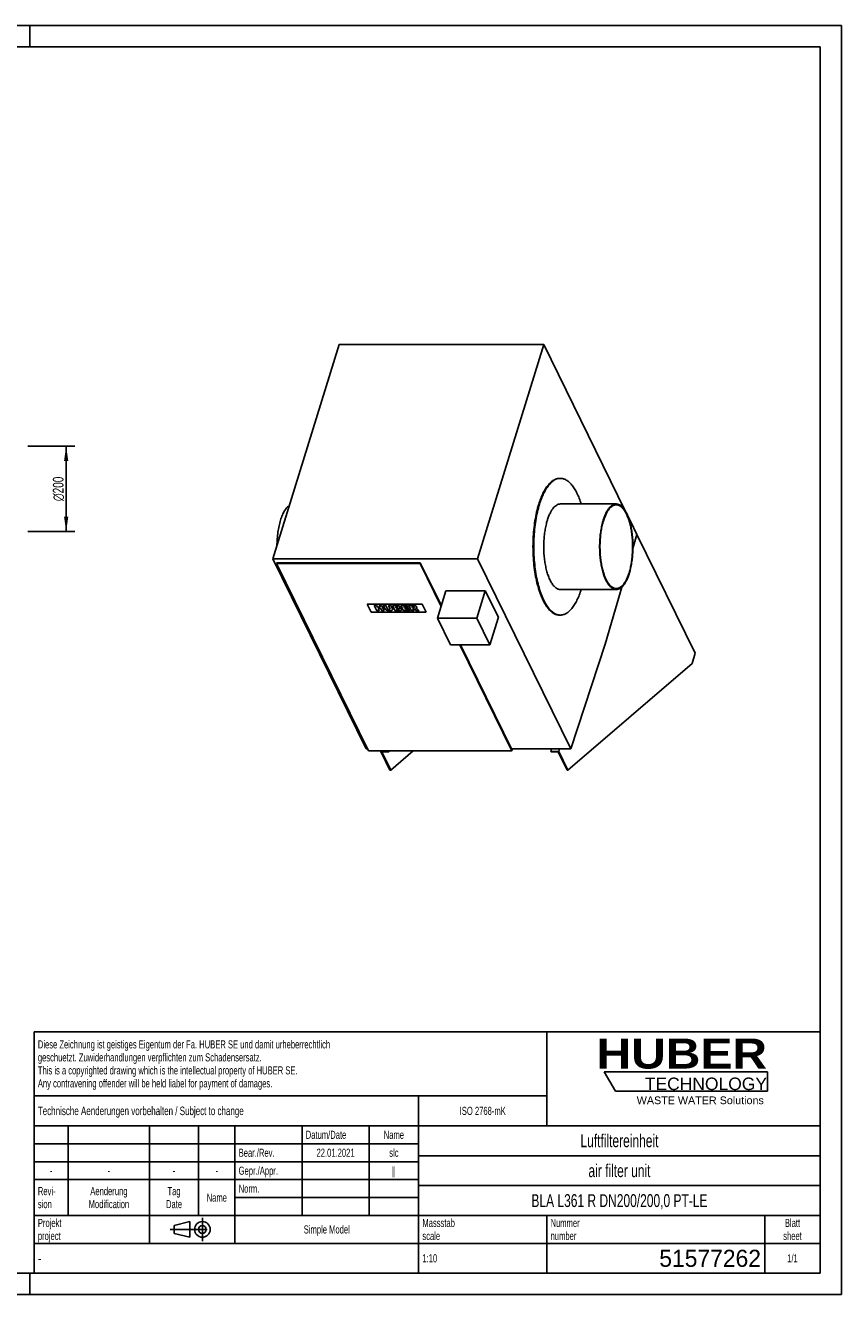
# Model space of a CAD drawing. Header units: millimetres. Extents: x 0 to 4200, y 0 to 2970.
# Tile 2 of 2: x 2290 to 4200, y 0 to 2970. Entities that reach past the tile are written whole.
import ezdxf

# ---------------------------------------------------------------- set-up
doc = ezdxf.new("R2010")
doc.units = ezdxf.units.MM
doc.header["$LTSCALE"] = 231
doc.linetypes.add('CENTER', pattern=[0.6, 0.375, -0.075, 0.075, -0.075])
doc.layers.get('0').update_dxf_attribs({"linetype": 'CONTINUOUS'})
for name, color, linetype in [('_2D-BEM', 7, 'CONTINUOUS'), ('_ACHSEN', 7, 'CONTINUOUS'), ('_KURVEN', 7, 'CONTINUOUS'), ('_ZEICHNUNGSELEM', 7, 'CONTINUOUS'), ('HUBER_Logo_BL0', 7, 'CONTINUOUS')]:
    doc.layers.add(name, color=color, linetype=linetype)
doc.styles.get("Standard").update_dxf_attribs({"font": 'txt', "width": 0.7})
doc.styles.add('TEXTSTYLE_2', font='ariblk.ttf')
doc.styles.add('TEXTSTYLE_3', font='arial.ttf')
doc.styles.add('TEXTSTYLE_4', font='gdt', dxfattribs={"width": 0.7})
doc.styles.add('TEXTSTYLE_5', font='txt', dxfattribs={"width": 0.8})
doc.styles.add('TEXTSTYLE_6', font='txt')
doc.dimstyles.new('DIMSTYLE_1', dxfattribs={"dimtxt": 25, "dimasz": 35, "dimexe": 2, "dimexo": 1, "dimtad": 1, "dimdec": 1, "dimtxsty": 'Standard', "dimblk": '_FILLED', "dimblk1": '_FILLED', "dimblk2": '_FILLED', "dimcen": 0.09, "dimadec": 1, "dimazin": 2, "dimtp": 0.5, "dimtm": 0.5, "dimtfac": 1, "dimtdec": 1, "dimtofl": 0, "dimtmove": 0, "dimatfit": 3, "dimldrblk": '_FILLED', "dimfxl": 1, "dimtolj": 1, "dimarcsym": 0})

# ---------------------------------------------------------------- blocks, each defined once
blk = doc.blocks.new('HUBER_LOGO_BL0', base_point=(3837.5, 503.7))
at = {"layer": 'HUBER_Logo_BL0', "color": 5, "linetype": 'Continuous'}
for p, q in [((4026.4, 521), (3643.9, 521)), ((3643.9, 521), (3670.9, 476)), ((4026.4, 521), (4026.4, 476)), ((3670.9, 476), (4026.4, 476))]:
    blk.add_line(p, q, dxfattribs=at)
at = {"layer": 'HUBER_Logo_BL0', "color": 2, "linetype": 'Continuous', "attachment_point": 3, "line_spacing_factor": 0.78}
for s, insert, char_height, width, style in [('HUBER\\P\\fArial;\\H29.25;TECHNOLOGY ', (4025.4, 599.1), 70.2, 387.672, 'TEXTSTYLE_2'), ('WASTE WATER Solutions', (4018, 463.6), 18, 297.033, 'TEXTSTYLE_3')]:
    blk.add_mtext(s, dxfattribs=dict(at, insert=insert, char_height=char_height, width=width, style=style))
blk = doc.blocks.new('_FILLED')
at = {"color": 0, "linetype": 'ByBlock'}
blk.add_solid([(0, 0), (-1, 0.143), (-1, -0.143)], dxfattribs=at)
blk = doc.blocks.new('*D2')
at = {"layer": '_2D-BEM', "color": 2, "linetype": 'Continuous', "transparency": 16777216}
for p, q in [((2295, 1985.4), (2405, 1985.4)), ((2385, 1985.4), (2385, 1885.4)), ((2385, 1785.4), (2385, 1885.4)), ((2295, 1785.4), (2405, 1785.4))]:
    blk.add_line(p, q, dxfattribs=at)
at = {"layer": '_2D-BEM', "color": 2, "linetype": 'Continuous', "transparency": 16777216, "xscale": 35, "yscale": 35, "zscale": 35}
for p, rotation in [((2385, 1985.4), 90), ((2385, 1785.4), 270)]:
    blk.add_blockref('_FILLED', p, dxfattribs=dict(at, rotation=rotation))
at = {"layer": '_2D-BEM', "color": 2, "linetype": 'Continuous', "transparency": 16777216, "insert": (2353.8, 1885.4), "char_height": 25, "width": 138.393, "attachment_point": 2, "rotation": 90, "line_spacing_factor": 0.9, "style": 'TEXTSTYLE_4'}
blk.add_mtext('{\\fgdt;n}\\ftxt;200', dxfattribs=at)
blk = doc.blocks.new('PROJEKTIONSMETHODE_1_BL1', base_point=(2680, 152.5))
at = {"color": 2, "linetype": 'CENTER'}
for p, q in [((2703.8, 180), (2703.8, 125)), ((2628.7, 152.5), (2731.3, 152.5))]:
    blk.add_line(p, q, dxfattribs=at)
at = {"color": 2, "linetype": 'Continuous'}
for p, q in [((2637.8, 161.7), (2674.5, 170.8)), ((2637.8, 143.3), (2637.8, 161.7)), ((2674.5, 134.2), (2674.5, 170.8)), ((2637.8, 143.3), (2674.5, 134.2))]:
    blk.add_line(p, q, dxfattribs=at)
for radius in [18.3, 9.17]:
    blk.add_circle((2703.8, 152.5), radius, dxfattribs=at)
blk = doc.blocks.new('*T9')
at = {"color": 3, "linetype": 'Continuous'}
for p, q in [((0, 0), (1840, 0)), ((0, 0), (0, -565)), ((1200, 0), (1200, -220)), ((1840, 0), (1840, -565)), ((0, -150), (1200, -150)), ((900, -150), (900, -565)), ((0, -220), (1840, -220)), ((80, -220), (80, -430)), ((270, -220), (270, -495)), ((385, -220), (385, -430)), ((470, -220), (470, -495)), ((627, -220), (627, -430)), ((784, -220), (784, -430)), ((0, -262), (900, -262)), ((900, -290), (1840, -290)), ((0, -304), (900, -304)), ((0, -346), (900, -346)), ((900, -360), (1840, -360)), ((470, -388), (900, -388)), ((0, -430), (1840, -430)), ((1200, -430), (1200, -565)), ((1710, -430), (1710, -565)), ((0, -495), (1840, -495)), ((0, -565), (1840, -565))]:
    blk.add_line(p, q, dxfattribs=at)
at = {"layer": '_ZEICHNUNGSELEM', "color": 2, "linetype": 'Continuous', "line_spacing_factor": 0.96}
for s, insert, char_height, width, attachment_point in [('Diese Zeichnung ist geistiges Eigentum der Fa. HUBER SE und damit urheberrechtlich \\Pgeschuetzt. Zuwiderhandlungen verpflichten zum Schadensersatz.\\PThis is a copyrighted drawing which is the intellectual property of HUBER SE.\\PAny contravening offender will be held liabel for payment of damages.', (8.75, -19.9), 19, 2214.8571, 1), ('Technische Aenderungen vorbehalten / Subject to change', (8.75, -175), 20, 1524.7619, 1), ('ISO 2768-mK', (1050, -175.5), 19, 332.9524, 2), ('Datum/Date', (635.75, -231.5), 19, 292.2381, 1), ('Name', (842, -231.5), 19, 126.6667, 2), ('Luftfiltereinheit', (1370, -240), 30, 641.4286, 2), ('Bear./Rev.', (478.75, -273.5), 19, 272.3333, 1), ('22.01.2021', (705.5, -273.5), 19, 273.2381, 2), ('slc', (842, -273.5), 19, 77.8095, 2), ('-', (40, -315.5), 19, 34.381, 2), ('-', (175, -315.5), 19, 34.381, 2), ('-', (327.5, -315.5), 19, 34.381, 2), ('-', (427.5, -315.5), 19, 34.381, 2), ('Gepr./Appr.', (478.75, -315.5), 19, 299.4762, 1), ('||', (842, -315.5), 19, 50.6667, 2), ('air filter unit', (1370, -310), 30, 581.4286, 2), ('Revi-\\Psion', (8.75, -363.3), 19, 138.4286, 1), ('Aenderung\\PModification', (175, -363.3), 19, 295.8571, 2), ('Tag\\PDate', (327.5, -363.3), 19, 110.381, 2), ('Name', (427.5, -378.5), 19, 126.6667, 2), ('Norm. ', (478.75, -357.5), 19, 175.5238, 1), ('BLA L361 R DN200/200,0 PT-LE', (1370, -380), 30, 1281.4286, 2), ('Projekt\\Pproject', (8.75, -437.8), 19, 183.6667, 1), ('Massstab\\Pscale', (908.75, -437.8), 19, 224.381, 1), ('Nummer\\Pnumber', (1208.75, -437.8), 19, 186.381, 1), ('Blatt\\Psheet', (1775, -437.8), 19, 130.2857, 2), ('Simple Model', (685, -453), 19, 328.4286, 2), ('1:10', (908.75, -520.5), 19, 94.0952, 1), ('1/1', (1775, -520.5), 19, 79.619, 2)]:
    blk.add_mtext(s, dxfattribs=dict(at, insert=insert, char_height=char_height, width=width, attachment_point=attachment_point))
for s, insert, char_height, width, attachment_point, style in [('-', (8.75, -517.5), 25, 18.3333, 1, 'TEXTSTYLE_5'), ('51577262', (1701.25, -510), 40, 546.6667, 3, 'TEXTSTYLE_6')]:
    blk.add_mtext(s, dxfattribs=dict(at, insert=insert, char_height=char_height, width=width, attachment_point=attachment_point, style=style))

msp = doc.modelspace()

# ---------------------------------------------------------------- linework, layer by layer
at = {"color": 7, "linetype": 'Continuous'}
for p, q in [((0, 2970), (4200, 2970)), ((4200, 0), (4200, 2970)), ((3704.75, 1811.49), (3704.76, 1811.49)), ((3704.75, 1811.48), (3704.76, 1811.49)), ((3704.76, 1811.49), (3720.93, 1778.54)), ((3720.93, 1778.54), (3857.28, 1500.68)), ((2877.26, 1710.72), (2877.74, 1712.29)), ((2877.26, 1710.72), (3092.31, 1272.48)), ((3213.44, 1710.72), (2877.26, 1710.72)), ((3213.93, 1712.29), (2877.74, 1712.29)), ((3213.44, 1710.72), (3213.93, 1712.29)), ((3262.65, 1610.44), (3213.44, 1710.72)), ((3263.14, 1612.01), (3213.93, 1712.29)), ((3273.97, 1647.07), (3254.12, 1582.84)), ((3366.08, 1647.07), (3273.97, 1647.07)), ((3366.08, 1647.07), (3346.23, 1582.84)), ((3396.58, 1584.91), (3366.08, 1647.07)), ((3254.12, 1582.84), (3284.63, 1520.67)), ((3346.23, 1582.84), (3254.12, 1582.84)), ((3376.73, 1520.67), (3346.23, 1582.84)), ((3396.58, 1584.91), (3376.73, 1520.67)), ((3284.63, 1520.67), (3376.73, 1520.67)), ((3428.5, 1272.48), (3306.7, 1520.67)), ((3428.98, 1274.05), (3307.96, 1520.67)), ((3857.28, 1500.68), (3850.02, 1477.18)), ((3850.02, 1477.18), (3559.08, 1227.48)), ((3521.23, 1277.21), (3519.31, 1270.99)), ((3537.73, 1270.99), (3539.65, 1277.21)), ((3092.31, 1272.48), (3428.5, 1272.48)), ((3121.41, 1270.99), (3121.87, 1272.48)), ((3142.77, 1227.48), (3121.41, 1270.99)), ((3121.41, 1270.99), (3139.83, 1270.99)), ((3123.86, 1269.75), (3140.44, 1269.75)), ((3144.61, 1227.48), (3123.86, 1269.75)), ((3139.83, 1270.99), (3140.29, 1272.48)), ((3139.83, 1270.99), (3140.44, 1269.75)), ((3140.44, 1269.75), (3141.29, 1272.48)), ((3197.04, 1272.48), (3144.61, 1227.48)), ((3428.5, 1272.48), (3428.98, 1274.05)), ((3519.31, 1270.99), (3519.92, 1269.75)), ((3519.31, 1270.99), (3537.73, 1270.99)), ((3519.92, 1269.75), (3536.5, 1269.75)), ((3557.24, 1227.48), (3536.5, 1269.75)), ((3559.08, 1227.48), (3537.73, 1270.99)), ((3142.77, 1227.48), (3144.61, 1227.48)), ((3557.24, 1227.48), (3559.08, 1227.48)), ((0, 0), (4200, 0))]:
    msp.add_line(p, q, dxfattribs=at)
at = {"color": 3, "linetype": 'Continuous'}
for p, q in [((4200, 2970), (0, 2970)), ((2300, 2970), (2300, 2920)), ((4200, 2970), (4200, 0)), ((2300, 0), (2300, 50)), ((4200, 0), (0, 0))]:
    msp.add_line(p, q, dxfattribs=at)
at = {"color": 5, "linetype": 'Continuous'}
for p, q in [((4150, 2920), (50, 2920)), ((4150, 50), (4150, 2920)), ((50, 50), (4150, 50))]:
    msp.add_line(p, q, dxfattribs=at)
at = {"layer": '_ACHSEN', "color": 7, "linetype": 'Continuous'}
for p, q in [((3023.86, 2222.99), (2868.94, 1721.66)), ((3023.86, 2222.99), (3502.82, 2222.99)), ((3502.82, 2222.99), (3347.89, 1721.66)), ((3693.55, 1834.32), (3502.82, 2222.99)), ((3539.93, 1910.1), (3541.77, 1910.1)), ((3541.77, 1850.1), (3672.57, 1850.1)), ((3704.75, 1811.49), (3699.74, 1821.71)), ((3720.92, 1778.54), (3704.75, 1811.49)), ((3711.47, 1745.91), (3720.92, 1778.54)), ((2868.94, 1721.66), (3087.05, 1277.21)), ((2868.94, 1721.66), (3347.89, 1721.66)), ((3347.89, 1721.66), (3566, 1277.21)), ((3541.77, 1650.1), (3672.57, 1650.1)), ((3646.51, 1521.66), (3685.32, 1655.63)), ((3539.93, 1590.1), (3541.77, 1590.1)), ((3566, 1277.21), (3646.51, 1521.66)), ((3087.05, 1277.21), (3089.99, 1277.21)), ((3427.43, 1277.21), (3566, 1277.21))]:
    msp.add_line(p, q, dxfattribs=at)
for centre, start, end in [((3541.78, 1885.77), 90.00336, 94.32786), ((3541.78, 1614.43), 265.67553, 269.99664)]:
    msp.add_arc(centre, 24.33, start, end, dxfattribs=at)
for points, knots in [([(3491.13, 1849.56), (3492.53, 1854.09), (3495.49, 1862.71), (3500.65, 1874.73), (3506.31, 1885.2), (3512.4, 1894), (3518.85, 1901.02), (3525.63, 1906.18), (3531.62, 1908.88), (3536.4, 1909.93), (3538.76, 1910.1), (3539.93, 1910.1)], [0, 0, 0, 0, 0.1727604, 0.3318194, 0.476262, 0.6057285, 0.7206206, 0.8224004, 0.9139514, 0.9573473, 1, 1, 1, 1]), ([(3492.97, 1849.56), (3494.32, 1853.95), (3497.19, 1862.31), (3502.16, 1874.01), (3507.6, 1884.27), (3513.45, 1892.96), (3519.64, 1900.01), (3526.15, 1905.32), (3532.91, 1908.8), (3537.64, 1909.86), (3539.94, 1910.03)], [0, 0, 0, 0, 0.1711503, 0.3292221, 0.4733463, 0.6031407, 0.7188828, 0.821759, 0.9141774, 1, 1, 1, 1]), ([(3541.77, 1910.1), (3542.94, 1910.1), (3545.29, 1909.93), (3550.04, 1908.89), (3556.01, 1906.22), (3562.75, 1901.12), (3569.18, 1894.16), (3575.25, 1885.45), (3580.89, 1875.07), (3586.05, 1863.15), (3589.01, 1854.61), (3590.41, 1850.12)], [0, 0, 0, 0, 0.0427436, 0.0862247, 0.1779117, 0.2797627, 0.3946581, 0.5240696, 0.6684157, 0.8273567, 1, 1, 1, 1]), ([(2886.79, 1812.26), (2888.03, 1816.28), (2890.7, 1823.74), (2894.94, 1832.34), (2898.71, 1838.1), (2902.33, 1842.66), (2905.44, 1845.54), (2907.66, 1846.99)], [0, 0, 0, 0, 0.3062677, 0.5756792, 0.6958925, 0.8064208, 1, 1, 1, 1]), ([(3491.13, 1849.56), (3489.24, 1843.47), (3485.88, 1830.7), (3482.05, 1810.72), (3479.34, 1789.56), (3477.8, 1767.64), (3477.45, 1745.37), (3478.31, 1723.2), (3480.35, 1701.55), (3483.54, 1680.84), (3487.82, 1661.47), (3493.09, 1643.82), (3499.26, 1628.22), (3505.23, 1616.81), (3510.43, 1609.03), (3514.34, 1604.08), (3518.38, 1599.84), (3523.72, 1595.32), (3529.5, 1592.02), (3535.51, 1590.37), (3538.47, 1590.1), (3539.93, 1590.1)], [0, 0, 0, 0, 0.0673904, 0.139403, 0.2149379, 0.292784, 0.3716615, 0.4502607, 0.5272801, 0.601464, 0.6716431, 0.7367785, 0.7960157, 0.8487565, 0.8726159, 0.8948045, 0.9153798, 0.9344494, 0.9687248, 0.9845691, 1, 1, 1, 1]), ([(3492.97, 1849.56), (3491.11, 1843.55), (3487.78, 1830.97), (3483.99, 1811.27), (3481.28, 1790.42), (3479.7, 1768.81), (3479.28, 1746.84), (3480.04, 1724.93), (3481.96, 1703.5), (3485, 1682.95), (3489.11, 1663.67), (3494.2, 1646.02), (3500.17, 1630.32), (3506.92, 1616.87), (3514.34, 1605.88), (3521.24, 1598.69), (3527, 1594.53), (3531.25, 1592.27), (3535.56, 1590.77), (3538.49, 1590.28), (3539.94, 1590.17)], [0, 0, 0, 0, 0.0669049, 0.1383542, 0.2132862, 0.2905321, 0.368856, 0.4469915, 0.5236777, 0.5976945, 0.6679007, 0.7332746, 0.792964, 0.8463505, 0.8931457, 0.9335442, 0.9516304, 0.9685416, 0.9845515, 1, 1, 1, 1]), ([(3511.27, 1812.26), (3512.15, 1815.09), (3514, 1820.48), (3517.23, 1828), (3520.76, 1834.54), (3524.57, 1840.04), (3528.6, 1844.43), (3532.84, 1847.65), (3537.24, 1849.64), (3540.3, 1850.1), (3541.77, 1850.1)], [0, 0, 0, 0, 0.1727977, 0.3318911, 0.4763649, 0.6058593, 0.7207763, 0.8225781, 0.9141488, 1, 1, 1, 1]), ([(3642.06, 1812.26), (3642.94, 1815.09), (3644.79, 1820.48), (3648.02, 1828), (3651.55, 1834.54), (3655.36, 1840.04), (3659.39, 1844.43), (3663.63, 1847.65), (3668.03, 1849.64), (3671.09, 1850.1), (3672.57, 1850.1)], [0, 0, 0, 0, 0.1727977, 0.3318911, 0.4763649, 0.6058593, 0.7207763, 0.8225781, 0.9141488, 1, 1, 1, 1]), ([(3642.67, 1811.02), (3643.53, 1813.79), (3645.34, 1819.07), (3648.51, 1826.44), (3651.97, 1832.85), (3655.7, 1838.24), (3659.65, 1842.54), (3663.81, 1845.7), (3668.13, 1847.65), (3671.12, 1848.1), (3672.57, 1848.1)], [0, 0, 0, 0, 0.1727977, 0.3318911, 0.4763649, 0.6058593, 0.7207763, 0.8225781, 0.9141488, 1, 1, 1, 1]), ([(3672.57, 1850.1), (3673.48, 1850.1), (3675.33, 1849.93), (3679.08, 1848.9), (3682.7, 1846.84), (3686.04, 1844.01), (3689.54, 1840.34), (3693.64, 1834.57), (3697.99, 1826.28), (3701.84, 1816.52), (3705.14, 1805.49), (3707.81, 1793.39), (3709.8, 1780.45), (3711.08, 1766.91), (3711.62, 1753.05), (3711.4, 1739.14), (3710.43, 1725.44), (3708.74, 1712.21), (3706.35, 1699.72), (3704.25, 1691.75), (3703.07, 1687.94)], [0, 0, 0, 0, 0.0154314, 0.0312763, 0.065553, 0.0846234, 0.1051994, 0.151212, 0.2039547, 0.2631941, 0.328332, 0.3985136, 0.4727003, 0.5497225, 0.6283247, 0.7072051, 0.7850541, 0.8605918, 0.9326071, 1, 1, 1, 1]), ([(3672.57, 1848.1), (3673.46, 1848.1), (3675.28, 1847.93), (3678.95, 1846.93), (3682.49, 1844.9), (3685.77, 1842.14), (3689.2, 1838.54), (3693.22, 1832.88), (3697.48, 1824.75), (3701.26, 1815.2), (3704.49, 1804.38), (3707.1, 1792.52), (3709.06, 1779.84), (3710.31, 1766.58), (3710.84, 1753), (3710.62, 1739.36), (3709.68, 1725.93), (3708.02, 1712.97), (3705.67, 1700.73), (3703.61, 1692.91), (3702.46, 1689.18)], [0, 0, 0, 0, 0.0154314, 0.0312763, 0.065553, 0.0846234, 0.1051994, 0.151212, 0.2039547, 0.2631941, 0.328332, 0.3985136, 0.4727003, 0.5497225, 0.6283247, 0.7072051, 0.7850541, 0.8605918, 0.9326071, 1, 1, 1, 1]), ([(2886.79, 1812.26), (2885.42, 1807.82), (2883.02, 1798.46), (2880.45, 1783.77), (2878.82, 1768.2), (2878.41, 1757.56), (2878.36, 1752.17)], [0, 0, 0, 0, 0.2290798, 0.4756159, 0.7344722, 1, 1, 1, 1]), ([(3511.27, 1812.26), (3510.09, 1808.46), (3507.99, 1800.48), (3505.6, 1787.99), (3503.91, 1774.77), (3502.94, 1761.06), (3502.72, 1747.15), (3503.26, 1733.29), (3504.54, 1719.75), (3506.53, 1706.81), (3509.2, 1694.71), (3512.5, 1683.68), (3516.35, 1673.92), (3520.7, 1665.63), (3524.81, 1659.86), (3528.3, 1656.19), (3531.64, 1653.36), (3535.26, 1651.3), (3539.01, 1650.27), (3540.86, 1650.1), (3541.77, 1650.1)], [0, 0, 0, 0, 0.0673929, 0.1394082, 0.2149459, 0.2927949, 0.3716753, 0.4502775, 0.5272997, 0.6014864, 0.671668, 0.7368059, 0.7960453, 0.848788, 0.8948006, 0.9153766, 0.934447, 0.9687237, 0.9845686, 1, 1, 1, 1]), ([(3642.06, 1812.26), (3640.89, 1808.46), (3638.78, 1800.48), (3636.39, 1787.99), (3634.7, 1774.77), (3633.73, 1761.06), (3633.51, 1747.15), (3634.05, 1733.29), (3635.33, 1719.75), (3637.32, 1706.81), (3639.99, 1694.71), (3643.29, 1683.68), (3647.14, 1673.92), (3651.49, 1665.63), (3655.6, 1659.86), (3659.1, 1656.19), (3662.44, 1653.36), (3666.05, 1651.3), (3669.8, 1650.27), (3671.65, 1650.1), (3672.57, 1650.1)], [0, 0, 0, 0, 0.0673929, 0.1394082, 0.2149459, 0.2927949, 0.3716753, 0.4502775, 0.5272997, 0.6014864, 0.671668, 0.7368059, 0.7960453, 0.848788, 0.8948006, 0.9153766, 0.934447, 0.9687237, 0.9845686, 1, 1, 1, 1]), ([(3642.67, 1811.02), (3641.52, 1807.29), (3639.46, 1799.47), (3637.11, 1787.23), (3635.45, 1774.27), (3634.51, 1760.84), (3634.3, 1747.2), (3634.82, 1733.62), (3636.07, 1720.36), (3638.03, 1707.68), (3640.64, 1695.82), (3643.87, 1685.01), (3647.65, 1675.45), (3651.91, 1667.32), (3655.94, 1661.66), (3659.37, 1658.06), (3662.64, 1655.3), (3666.18, 1653.27), (3669.86, 1652.27), (3671.67, 1652.1), (3672.57, 1652.1)], [0, 0, 0, 0, 0.0673929, 0.1394082, 0.2149459, 0.2927949, 0.3716753, 0.4502775, 0.5272997, 0.6014864, 0.671668, 0.7368059, 0.7960453, 0.848788, 0.8948006, 0.9153766, 0.934447, 0.9687237, 0.9845686, 1, 1, 1, 1]), ([(2890.12, 1678.48), (2891.03, 1676.21), (2892.91, 1671.91), (2895.14, 1667.78), (2896.31, 1665.87)], [0, 0, 0, 0, 0.5218676, 1, 1, 1, 1]), ([(3672.57, 1652.1), (3674.01, 1652.1), (3677.01, 1652.55), (3681.32, 1654.5), (3685.48, 1657.66), (3689.43, 1661.96), (3693.16, 1667.35), (3696.62, 1673.76), (3699.79, 1681.13), (3701.6, 1686.41), (3702.46, 1689.18)], [0, 0, 0, 0, 0.0858512, 0.1774219, 0.2792237, 0.3941407, 0.5236351, 0.6681089, 0.8272023, 1, 1, 1, 1]), ([(3672.57, 1650.1), (3674.04, 1650.1), (3677.1, 1650.56), (3681.5, 1652.55), (3685.74, 1655.77), (3689.77, 1660.16), (3693.58, 1665.66), (3697.11, 1672.21), (3700.34, 1679.72), (3702.19, 1685.11), (3703.07, 1687.94)], [0, 0, 0, 0, 0.0858512, 0.1774219, 0.2792237, 0.3941407, 0.5236351, 0.6681089, 0.8272023, 1, 1, 1, 1]), ([(3541.77, 1590.1), (3542.94, 1590.1), (3545.29, 1590.27), (3550.04, 1591.31), (3556.01, 1593.98), (3562.75, 1599.09), (3569.18, 1606.04), (3575.25, 1614.76), (3580.89, 1625.14), (3586.05, 1637.05), (3589.01, 1645.6), (3590.41, 1650.09)], [0, 0, 0, 0, 0.042742, 0.0862217, 0.1779063, 0.2797561, 0.3946514, 0.5240638, 0.6684115, 0.8273544, 1, 1, 1, 1])]:
    msp.add_open_spline(points, degree=3, knots=knots, dxfattribs=at)
at = {"layer": '_KURVEN', "color": 4, "linetype": 'Continuous'}
for p, q in [((3218.51, 1615.92), (3089.57, 1615.92)), ((3089.57, 1615.92), (3098.72, 1597.28)), ((3105.74, 1612.82), (3111.84, 1600.38)), ((3111.43, 1612.82), (3105.74, 1612.82)), ((3113.57, 1608.47), (3111.43, 1612.82)), ((3119.79, 1608.47), (3113.57, 1608.47)), ((3117.54, 1600.38), (3115.07, 1605.41)), ((3115.07, 1605.41), (3121.29, 1605.41)), ((3117.65, 1612.82), (3119.79, 1608.47)), ((3123.37, 1612.82), (3117.65, 1612.82)), ((3121.29, 1605.41), (3123.76, 1600.38)), ((3129.47, 1600.38), (3123.37, 1612.82)), ((3132.85, 1612.82), (3127.17, 1612.82)), ((3127.17, 1612.82), (3130.8, 1605.4)), ((3136.57, 1605.23), (3132.85, 1612.82)), ((3139.14, 1612.82), (3142.87, 1605.23)), ((3144.82, 1612.82), (3139.14, 1612.82)), ((3148.46, 1605.4), (3144.82, 1612.82)), ((3148.6, 1612.82), (3154.7, 1600.38)), ((3159.26, 1612.82), (3148.6, 1612.82)), ((3156.74, 1607.94), (3155.58, 1610.3)), ((3155.58, 1610.3), (3158.1, 1610.3)), ((3159.21, 1607.94), (3156.74, 1607.94)), ((3159.14, 1603.06), (3157.9, 1605.57)), ((3157.9, 1605.57), (3160.79, 1605.57)), ((3183.85, 1612.82), (3168.6, 1612.82)), ((3168.6, 1612.82), (3174.7, 1600.38)), ((3176.57, 1608.19), (3175.6, 1610.16)), ((3175.6, 1610.16), (3185.15, 1610.16)), ((3185.43, 1608.19), (3176.57, 1608.19)), ((3177.82, 1605.65), (3186.68, 1605.65)), ((3179.02, 1603.2), (3177.82, 1605.65)), ((3185.15, 1610.16), (3183.85, 1612.82)), ((3186.68, 1605.65), (3185.43, 1608.19)), ((3196.76, 1612.82), (3187.27, 1612.82)), ((3187.27, 1612.82), (3193.37, 1600.38)), ((3194.22, 1610.31), (3196.72, 1610.31)), ((3195.46, 1607.78), (3194.22, 1610.31)), ((3197.86, 1607.78), (3195.46, 1607.78)), ((3199.09, 1600.38), (3196.61, 1605.43)), ((3196.61, 1605.43), (3197.11, 1605.43)), ((3200.15, 1604.18), (3205.06, 1600.38)), ((3211.49, 1600.38), (3206.96, 1603.98)), ((3227.67, 1597.28), (3218.51, 1615.92)), ((3098.72, 1597.28), (3227.67, 1597.28)), ((3111.84, 1600.38), (3117.54, 1600.38)), ((3123.76, 1600.38), (3129.47, 1600.38)), ((3154.7, 1600.38), (3164.53, 1600.38)), ((3162.04, 1603.06), (3159.14, 1603.06)), ((3174.7, 1600.38), (3190.23, 1600.38)), ((3188.85, 1603.2), (3179.02, 1603.2)), ((3190.23, 1600.38), (3188.85, 1603.2)), ((3193.37, 1600.38), (3199.09, 1600.38)), ((3205.06, 1600.38), (3211.49, 1600.38))]:
    msp.add_line(p, q, dxfattribs=at)
for points in [[(3132.36, 1603.3), (3131.62, 1604.1), (3131.1, 1604.79), (3130.8, 1605.4)], [(3136.57, 1605.23), (3136.9, 1604.55), (3137.44, 1604.02), (3138.18, 1603.64)], [(3142.81, 1603.63), (3143.18, 1604.01), (3143.2, 1604.54), (3142.87, 1605.23)], [(3148.46, 1605.4), (3148.82, 1604.67), (3148.98, 1603.98), (3148.96, 1603.33)], [(3160.05, 1609.99), (3159.6, 1610.2), (3158.95, 1610.3), (3158.1, 1610.3)], [(3159.21, 1607.94), (3160.09, 1607.94), (3160.66, 1608.04), (3160.91, 1608.25)], [(3159.26, 1612.82), (3161.03, 1612.82), (3162.53, 1612.52), (3163.78, 1611.93)], [(3161, 1609.14), (3160.82, 1609.5), (3160.51, 1609.79), (3160.05, 1609.99)], [(3163.04, 1605.23), (3162.53, 1605.46), (3161.78, 1605.57), (3160.79, 1605.57)], [(3160.91, 1608.25), (3161.16, 1608.45), (3161.19, 1608.75), (3161, 1609.14)], [(3164.08, 1604.35), (3163.9, 1604.72), (3163.55, 1605.01), (3163.04, 1605.23)], [(3163.78, 1611.93), (3165.03, 1611.33), (3165.87, 1610.59), (3166.29, 1609.72)], [(3163.94, 1603.4), (3164.23, 1603.64), (3164.27, 1603.95), (3164.08, 1604.35)], [(3166.21, 1607.83), (3165.93, 1607.47), (3165.39, 1607.2), (3164.63, 1607)], [(3164.63, 1607), (3166.06, 1606.78), (3167.2, 1606.41), (3168.09, 1605.89)], [(3166.29, 1609.72), (3166.66, 1608.98), (3166.63, 1608.36), (3166.21, 1607.83)], [(3168.09, 1605.89), (3168.97, 1605.36), (3169.61, 1604.71), (3170, 1603.92)], [(3170, 1603.92), (3170.31, 1603.28), (3170.37, 1602.69), (3170.18, 1602.18)], [(3199, 1609.98), (3198.52, 1610.2), (3197.75, 1610.31), (3196.72, 1610.31)], [(3196.76, 1612.82), (3198.51, 1612.82), (3199.91, 1612.71), (3200.94, 1612.51)], [(3198.65, 1605.14), (3198.14, 1605.33), (3197.63, 1605.43), (3197.11, 1605.43)], [(3197.86, 1607.78), (3198.11, 1607.78), (3198.59, 1607.83), (3199.29, 1607.94)], [(3200.15, 1604.18), (3199.52, 1604.67), (3199.03, 1604.99), (3198.65, 1605.14)], [(3200.02, 1609.06), (3199.82, 1609.46), (3199.49, 1609.76), (3199, 1609.98)], [(3199.29, 1607.94), (3199.63, 1608), (3199.87, 1608.13), (3200.01, 1608.34)], [(3200.01, 1608.34), (3200.15, 1608.54), (3200.15, 1608.79), (3200.02, 1609.06)], [(3200.94, 1612.51), (3201.97, 1612.31), (3202.9, 1611.93), (3203.74, 1611.37)], [(3204.61, 1606.36), (3204.22, 1606.16), (3203.63, 1606), (3202.84, 1605.87)], [(3202.84, 1605.87), (3203.6, 1605.71), (3204.18, 1605.56), (3204.55, 1605.41)], [(3203.74, 1611.37), (3204.58, 1610.82), (3205.2, 1610.15), (3205.59, 1609.36)], [(3204.55, 1605.41), (3204.82, 1605.3), (3205.22, 1605.09), (3205.79, 1604.75)], [(3205.8, 1607.57), (3205.62, 1607.08), (3205.21, 1606.67), (3204.61, 1606.36)], [(3205.59, 1609.36), (3205.93, 1608.67), (3205.99, 1608.08), (3205.8, 1607.57)], [(3205.79, 1604.75), (3206.34, 1604.42), (3206.73, 1604.17), (3206.96, 1603.98)], [(3134.28, 1601.87), (3133.45, 1602.33), (3132.82, 1602.81), (3132.36, 1603.3)], [(3136.76, 1600.8), (3135.92, 1601.05), (3135.09, 1601.41), (3134.28, 1601.87)], [(3139.66, 1600.3), (3138.56, 1600.38), (3137.59, 1600.55), (3136.76, 1600.8)], [(3138.18, 1603.64), (3138.92, 1603.26), (3139.79, 1603.07), (3140.78, 1603.07)], [(3142.66, 1600.17), (3141.75, 1600.17), (3140.75, 1600.21), (3139.66, 1600.3)], [(3140.78, 1603.07), (3141.76, 1603.07), (3142.44, 1603.26), (3142.81, 1603.63)], [(3146.43, 1600.59), (3145.46, 1600.32), (3144.2, 1600.17), (3142.66, 1600.17)], [(3148.21, 1601.61), (3147.72, 1601.12), (3147.13, 1600.78), (3146.43, 1600.59)], [(3148.96, 1603.33), (3148.94, 1602.67), (3148.7, 1602.11), (3148.21, 1601.61)], [(3162.04, 1603.06), (3163.02, 1603.06), (3163.66, 1603.17), (3163.94, 1603.4)], [(3167, 1600.55), (3165.78, 1600.44), (3164.95, 1600.38), (3164.53, 1600.38)], [(3168.96, 1600.96), (3168.57, 1600.77), (3167.91, 1600.64), (3167, 1600.55)], [(3170.18, 1602.18), (3169.98, 1601.66), (3169.58, 1601.26), (3168.96, 1600.96)]]:
    msp.add_open_spline(points, degree=3, dxfattribs=at)

# ---------------------------------------------------------------- block references
msp.add_blockref('*T9', (2310, 615))
at = {"color": 2, "linetype": 'Continuous'}
msp.add_blockref('PROJEKTIONSMETHODE_1_BL1', (2680, 152.5), dxfattribs=at)
at = {"layer": 'HUBER_Logo_BL0'}
msp.add_blockref('HUBER_LOGO_BL0', (3837.5, 503.74), dxfattribs=at)

# ---------------------------------------------------------------- dimensions: what is measured, and where the dimension line sits
at = {"layer": '_2D-BEM', "color": 2, "linetype": 'Continuous'}
dim = msp.add_linear_dim(base=(2385.03, 1985.4), p1=(2294.03, 1785.4), p2=(2294.03, 1985.4), angle=90, text='%%c<>', dimstyle='DIMSTYLE_1', dxfattribs=at)
dim.commit()
dim.dimension.update_dxf_attribs({"geometry": '*D2', "text_midpoint": (2385.03, 1885.4), "dimtype": 160})

doc.saveas('drawing.dxf')
